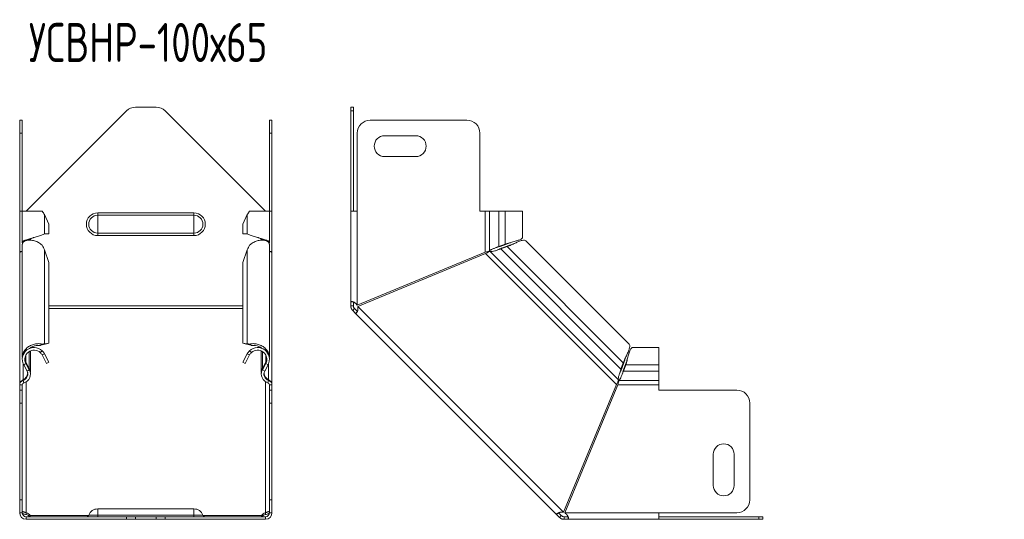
# Model space of a CAD drawing. Header units: millimetres. Extents: x -101 to 694, y -3607 to 292.
# Tile 8 of 9: x -90 to 288, y -249 to -57. Entities that reach past the tile are written whole.
import ezdxf

# ---------------------------------------------------------------- set-up
doc = ezdxf.new("R2010")
doc.units = ezdxf.units.MM
doc.styles.add('SLDTEXTSTYLE0', font='TXT', dxfattribs={"width": 0.7, "bigfont": 'bigfont'})

msp = doc.modelspace()

# ---------------------------------------------------------------- linework, layer by layer
at = {"color": 7, "linetype": 'Continuous', "lineweight": 15}
for p, q in [((-49.25, -92.33), (-87.79, -130.86)), ((-37.86, -90.86), (-45.71, -90.86)), ((4.21, -130.86), (-34.32, -92.33)), ((37, -90.86), (38, -90.86)), ((37, -92.33), (37, -90.86)), ((37, -92.33), (37, -130.86)), ((38, -90.86), (38, -92.33)), ((38, -92.33), (38, -130.86)), ((-90.29, -95.86), (-89.29, -95.86)), ((-90.29, -100.86), (-90.29, -95.86)), ((-89.29, -95.86), (-89.29, -100.86)), ((5.71, -95.86), (6.71, -95.86)), ((5.71, -100.86), (5.71, -95.86)), ((6.71, -95.86), (6.71, -100.86)), ((81.65, -95.86), (44.5, -95.86)), ((-90.29, -130.86), (-90.29, -100.86)), ((-89.29, -130.86), (-89.29, -100.86)), ((5.71, -130.86), (5.71, -100.86)), ((6.71, -130.86), (6.71, -100.86)), ((39.5, -100.86), (39.5, -130.86)), ((62, -101.86), (50, -101.86)), ((86.65, -130.86), (86.65, -100.86)), ((50, -109.86), (62, -109.86)), ((-90.29, -146.61), (-90.29, -130.86)), ((-89.29, -130.86), (-90.29, -130.86)), ((-89.29, -130.86), (-89.29, -142.92)), ((-81.68, -130.86), (-89.29, -130.86)), ((-79.04, -135.86), (-80.79, -132.16)), ((-2.78, -132.16), (-4.53, -135.86)), ((5.71, -130.86), (-1.89, -130.86)), ((5.71, -142.92), (5.71, -130.86)), ((6.71, -130.86), (5.71, -130.86)), ((6.71, -146.61), (6.71, -130.86)), ((37, -165.68), (37, -130.86)), ((39.5, -130.86), (37, -130.86)), ((88.65, -130.86), (86.65, -130.86)), ((90.38, -130.86), (88.65, -130.86)), ((93.97, -130.86), (90.38, -130.86)), ((93.97, -130.86), (96.35, -130.86)), ((103, -130.86), (96.35, -130.86)), ((103, -140.93), (103, -130.86)), ((-79.04, -135.86), (-79.04, -139.57)), ((-4.53, -135.86), (-4.53, -139.57)), ((-80.79, -139.57), (-79.04, -139.57)), ((-2.78, -139.57), (-4.53, -139.57)), ((-89.29, -143.55), (-89.29, -187.02)), ((-86.17, -142), (-86.17, -141.46)), ((2.6, -141.46), (2.6, -142)), ((5.71, -187.02), (5.71, -143.55)), ((93.97, -144.39), (96.35, -143.54)), ((94.44, -144.39), (96.82, -143.54)), ((96.35, -143.54), (96.82, -143.54)), ((144.04, -181.98), (104.27, -142.21)), ((-89.99, -146.61), (-90.29, -146.61)), ((-90.29, -146.61), (-90.29, -147.07)), ((-90.29, -197.4), (-90.29, -147.07)), ((-79.04, -150.62), (-80.79, -145.69)), ((-2.78, -145.69), (-4.53, -150.62)), ((6.42, -146.61), (6.71, -146.61)), ((6.71, -146.61), (6.71, -147.07)), ((6.71, -197.4), (6.71, -147.07)), ((88.65, -146.61), (39.5, -166.97)), ((39.7, -167.43), (88.85, -147.07)), ((93.44, -145.76), (93.43, -145.76)), ((93.97, -144.39), (94.44, -144.39)), ((97.14, -144.48), (94.66, -145.37)), ((94.66, -145.37), (95, -145.04)), ((97.47, -144.15), (95, -145.04)), ((97.47, -144.15), (97.14, -144.48)), ((-79.04, -181.54), (-79.04, -150.62)), ((-4.53, -181.54), (-4.53, -150.62)), ((38, -165.68), (37, -165.68)), ((37, -167.24), (37, -165.68)), ((38, -167.24), (38, -165.68)), ((38, -167.24), (37, -167.24)), ((38.44, -168.3), (37.74, -169.01)), ((38.84, -170.11), (37.74, -169.01)), ((39.54, -169.4), (38.44, -168.3)), ((39.54, -169.4), (38.84, -170.11)), ((38.84, -170.11), (116.13, -247.41)), ((-80.79, -181.85), (-79.04, -181.54)), ((-79.04, -181.54), (-79.92, -181.88)), ((-4.53, -181.54), (-2.78, -181.85)), ((-3.65, -181.88), (-4.53, -181.54)), ((-86.17, -183.47), (-86.17, -183.42)), ((-86.17, -192.85), (-86.17, -184.53)), ((-82.36, -182.47), (-81.68, -181.95)), ((-82.36, -182.47), (-81.74, -182.21)), ((-82.36, -185.2), (-81.68, -184.47)), ((-81.75, -182.22), (-81.56, -182.14)), ((-81.67, -182.19), (-80.79, -181.85)), ((-81.67, -182.19), (-79.92, -181.88)), ((-3.65, -181.88), (-1.9, -182.19)), ((-1.9, -182.19), (-2.78, -181.85)), ((-2.02, -182.14), (-1.82, -182.22)), ((-1.21, -182.47), (-1.89, -181.95)), ((-1.21, -185.2), (-1.89, -184.47)), ((-1.83, -182.21), (-1.21, -182.47)), ((2.6, -183.42), (2.6, -183.47)), ((2.6, -184.53), (2.6, -192.85)), ((155.38, -183.24), (145.31, -183.24)), ((155.38, -189.89), (155.38, -183.24)), ((-88.04, -188.84), (-87.87, -188.77)), ((-86.59, -191.24), (-87.87, -188.77)), ((-81.67, -186.09), (-80.79, -185.62)), ((-81.67, -186.09), (-79.92, -189.35)), ((-80.79, -185.62), (-79.04, -188.88)), ((-79.04, -188.88), (-79.92, -189.35)), ((-4.53, -188.88), (-2.78, -185.62)), ((-3.65, -189.35), (-4.53, -188.88)), ((-3.65, -189.35), (-1.9, -186.09)), ((-1.9, -186.09), (-2.78, -185.62)), ((3.02, -191.24), (4.3, -188.77)), ((4.3, -188.77), (4.47, -188.84)), ((140.87, -191.58), (141.76, -189.11)), ((141.2, -191.24), (142.09, -188.77)), ((141.76, -189.11), (142.09, -188.77)), ((-87.47, -192.27), (-88.75, -189.89)), ((-86.59, -191.8), (-87.87, -189.42)), ((-86.84, -191.34), (-86.59, -191.24)), ((3.02, -191.8), (4.3, -189.42)), ((3.02, -191.24), (3.27, -191.34)), ((3.9, -192.27), (5.18, -189.89)), ((140.48, -192.81), (140.49, -192.81)), ((140.87, -191.58), (141.2, -191.24)), ((142.7, -189.42), (141.85, -191.8)), ((142.7, -189.89), (141.85, -192.27)), ((141.85, -192.27), (141.85, -191.8)), ((142.7, -189.42), (142.7, -189.89)), ((155.38, -192.27), (155.38, -189.89)), ((155.38, -195.86), (155.38, -192.27)), ((-88.92, -195.83), (-88.98, -195.68)), ((5.35, -195.83), (5.41, -195.68)), ((141.39, -193.41), (141.39, -193.42)), ((155.38, -197.59), (155.38, -195.86)), ((-90.29, -197.4), (-90.29, -197.59)), ((-90.29, -199.59), (-90.29, -197.59)), ((-90.29, -199.59), (-89.29, -199.59)), ((-90.29, -204.59), (-90.29, -199.59)), ((-89.29, -199.59), (-89.29, -197.59)), ((-89.29, -199.59), (-89.29, -204.59)), ((5.71, -199.59), (5.71, -197.59)), ((5.71, -199.59), (6.71, -199.59)), ((5.71, -204.59), (5.71, -199.59)), ((6.71, -197.4), (6.71, -197.59)), ((6.71, -199.59), (6.71, -197.59)), ((6.71, -199.59), (6.71, -204.59)), ((139.17, -197.4), (118.81, -246.55)), ((119.27, -246.74), (139.63, -197.59)), ((155.38, -199.59), (155.38, -197.59)), ((185.38, -199.59), (155.38, -199.59)), ((-90.29, -241.74), (-90.29, -204.59)), ((-89.29, -241.74), (-89.29, -204.59)), ((5.71, -241.74), (5.71, -204.59)), ((6.71, -241.74), (6.71, -204.59)), ((190.38, -241.74), (190.38, -204.59)), ((176.38, -224.24), (176.38, -236.24)), ((184.38, -236.24), (184.38, -224.24)), ((-90.29, -246.74), (-90.29, -241.74)), ((-89.29, -241.74), (-89.29, -246.74)), ((5.71, -246.74), (5.71, -241.74)), ((6.71, -241.74), (6.71, -246.74)), ((-23.29, -245.24), (-60.29, -245.24)), ((-89.29, -246.74), (-90.29, -246.74)), ((-87.79, -246.7), (-87.79, -247.41)), ((-87.79, -249.24), (-87.79, -248.24)), ((-87.79, -248.24), (-49.25, -248.24)), ((-87.79, -249.24), (-49.25, -249.24)), ((-86.29, -247.8), (-86.29, -248.24)), ((-49.25, -248.24), (-45.71, -248.24)), ((-45.71, -249.24), (-49.25, -249.24)), ((-45.71, -248.24), (-37.86, -248.24)), ((-45.71, -249.24), (-37.86, -249.24)), ((-37.86, -248.24), (-34.32, -248.24)), ((-34.32, -249.24), (-37.86, -249.24)), ((-34.32, -248.24), (4.21, -248.24)), ((-34.32, -249.24), (4.21, -249.24)), ((2.72, -247.8), (2.72, -248.24)), ((4.21, -246.7), (4.21, -247.41)), ((4.21, -249.24), (4.21, -248.24)), ((6.71, -246.74), (5.71, -246.74)), ((116.84, -246.7), (116.13, -247.41)), ((117.23, -248.51), (116.13, -247.41)), ((117.94, -247.8), (116.84, -246.7)), ((117.94, -247.8), (117.23, -248.51)), ((119, -248.24), (119, -249.24)), ((120.56, -248.24), (119, -248.24)), ((120.56, -249.24), (119, -249.24)), ((120.56, -248.24), (120.56, -249.24)), ((155.38, -249.24), (120.56, -249.24)), ((155.38, -246.74), (185.38, -246.74)), ((155.38, -249.24), (155.38, -246.74)), ((155.38, -248.24), (193.92, -248.24)), ((155.38, -249.24), (193.92, -249.24)), ((193.92, -248.24), (195.38, -248.24)), ((195.38, -249.24), (193.92, -249.24)), ((195.38, -248.24), (195.38, -249.24))]:
    msp.add_line(p, q, dxfattribs=at)
at = {"color": 7, "linetype": 'Continuous', "lineweight": 0}
for p, q in [((38, -92.33), (37, -92.33)), ((-89.29, -100.86), (-90.29, -100.86)), ((6.71, -100.86), (5.71, -100.86)), ((-80.79, -132.16), (-80.79, -139.57)), ((-60.29, -132.43), (-60.29, -131.5)), ((-60.29, -131.5), (-23.29, -131.5)), ((-60.29, -139.3), (-60.29, -132.43)), ((-60.29, -132.43), (-23.29, -132.43)), ((-23.29, -132.43), (-23.29, -131.5)), ((-23.29, -139.3), (-23.29, -132.43)), ((-2.78, -132.16), (-2.78, -139.57)), ((39.5, -166.97), (39.5, -130.86)), ((88.65, -146.61), (88.65, -130.86)), ((90.38, -130.86), (90.38, -146.08)), ((93.97, -130.86), (93.97, -144.39)), ((96.35, -130.86), (96.35, -143.54)), ((-60.29, -139.3), (-23.29, -139.3)), ((-60.29, -140.23), (-60.29, -139.3)), ((-23.29, -140.23), (-23.29, -139.3)), ((-86.59, -141.63), (-86.59, -142.03)), ((-60.29, -140.23), (-23.29, -140.23)), ((3.02, -141.63), (3.02, -142.03)), ((-80.79, -181.85), (-80.79, -145.69)), ((-2.78, -181.85), (-2.78, -145.69)), ((139.17, -197.4), (88.85, -147.07)), ((139.9, -195.68), (90.56, -146.34)), ((140.87, -191.58), (94.66, -145.37)), ((141.76, -189.11), (97.14, -144.48)), ((-4.53, -167.24), (-79.04, -167.24)), ((-4.53, -168.3), (-79.04, -168.3)), ((118.81, -246.55), (39.7, -167.43)), ((-86.59, -191.24), (-86.59, -184.75)), ((3.02, -191.24), (3.02, -184.75)), ((-87.87, -188.77), (-87.87, -186.09)), ((4.3, -188.77), (4.3, -186.09)), ((-88.98, -195.68), (-88.98, -189.38)), ((-88.75, -189.89), (-87.87, -189.42)), ((-87.47, -192.27), (-86.59, -191.8)), ((3.9, -192.27), (3.02, -191.8)), ((5.18, -189.89), (4.3, -189.42)), ((5.41, -195.68), (5.41, -189.38)), ((155.38, -192.27), (141.85, -192.27)), ((155.38, -189.89), (142.7, -189.89)), ((-88.98, -195.86), (-88.71, -196.82)), ((-87.79, -196.4), (-87.79, -246.7)), ((4.21, -196.4), (4.21, -246.7)), ((5.41, -195.86), (5.14, -196.82)), ((155.38, -195.86), (140.16, -195.86)), ((-90.29, -197.59), (-89.29, -197.59)), ((6.71, -197.59), (5.71, -197.59)), ((155.38, -197.59), (139.63, -197.59)), ((-89.29, -204.59), (-90.29, -204.59)), ((6.71, -204.59), (5.71, -204.59)), ((-90.29, -241.74), (-89.29, -241.74)), ((5.71, -241.74), (6.71, -241.74)), ((-60.29, -245.24), (-60.29, -247.6)), ((-23.29, -245.24), (-23.29, -247.6)), ((-86.29, -247.8), (-63.82, -247.8)), ((-63.72, -247.6), (-60.29, -247.6)), ((-60.29, -247.6), (-60.29, -248.24)), ((-60.29, -247.6), (-23.29, -247.6)), ((-49.25, -249.24), (-49.25, -248.24)), ((-45.71, -248.24), (-45.71, -249.24)), ((-37.86, -249.24), (-37.86, -248.24)), ((-34.32, -248.24), (-34.32, -249.24)), ((-23.29, -247.6), (-23.29, -248.24)), ((-19.85, -247.6), (-23.29, -247.6)), ((-19.75, -247.8), (2.72, -247.8)), ((155.38, -246.74), (119.27, -246.74)), ((193.92, -249.24), (193.92, -248.24))]:
    msp.add_line(p, q, dxfattribs=at)
at = {"color": 7, "linetype": 'Continuous', "lineweight": 15}
for centre, radius, start, end in [((-45.71, -95.86), 5, 90, 135), ((-37.86, -95.86), 5, 45, 90), ((44.5, -100.86), 5, 90, 180), ((81.65, -100.86), 5, 360, 90), ((50, -105.86), 4, 90, 270), ((62, -105.86), 4, 270, 90), ((-84.77, -187.76), 4.52, 46.7922, 208.2406), ((-84.77, -187.76), 3.52, 46.7922, 208.2406), ((1.2, -187.76), 4.51, 331.7594, 133.2078), ((1.2, -187.76), 3.52, 331.7594, 133.2078), ((-89.67, -193.46), 2.5, 286.0302, 28.2406), ((-89.67, -193.46), 3.5, 286.0302, 28.2406), ((6.1, -193.46), 3.5, 151.7594, 253.9698), ((6.1, -193.46), 2.5, 151.7594, 253.9698), ((-88.49, -197.59), 1.8, 106.0302, 180), ((-88.49, -197.59), 0.8, 106.0302, 180), ((4.91, -197.59), 0.8, 0, 73.9698), ((4.91, -197.59), 1.8, 0, 73.9698), ((185.38, -204.59), 5, 0, 90), ((180.38, -224.24), 4, 0, 180), ((180.38, -236.24), 4, 180, 0), ((185.38, -241.74), 5, 270, 0), ((-60.29, -248.92), 3.68, 90, 158.9773), ((-23.29, -248.92), 3.68, 21.0227, 90), ((-87.79, -246.74), 2.5, 180, 270), ((-87.79, -246.74), 1.5, 180, 270), ((-88.24, -248.88), 2.23, 29.0898, 78.3024), ((-88.34, -249.78), 2.44, 39.2556, 76.9109), ((-64.65, -247.24), 1, 270, 338.9773), ((-18.92, -247.24), 1, 201.0227, 270), ((4.67, -248.88), 2.23, 101.6976, 150.9102), ((4.72, -249.71), 2.36, 102.4203, 141.4133), ((4.21, -246.74), 2.5, 270, 0), ((4.21, -246.74), 1.5, 270, 360)]:
    msp.add_arc(centre, radius, start, end, dxfattribs=at)
at = {"color": 7, "linetype": 'Continuous', "lineweight": 0}
for centre, radius, start, end in [((-60.29, -135.86), 4.37, 90, 270), ((-60.29, -135.86), 3.43, 90, 270), ((-23.29, -135.86), 4.37, 270, 90), ((-23.29, -135.86), 3.43, 270, 90)]:
    msp.add_arc(centre, radius, start, end, dxfattribs=at)
at = {"color": 7, "linetype": 'Continuous', "lineweight": 15}
for points in [[(-80.79, -132.16), (-81.02, -131.73), (-81.32, -131.3), (-81.68, -130.86)], [(-1.89, -130.86), (-2.25, -131.3), (-2.55, -131.73), (-2.78, -132.16)], [(-80.79, -145.69), (-81.02, -145.08), (-81.32, -144.5), (-81.68, -143.96)], [(-1.89, -143.96), (-2.25, -144.5), (-2.55, -145.08), (-2.78, -145.69)], [(-82.36, -185.2), (-82.09, -185.46), (-81.85, -185.76), (-81.67, -186.09)], [(-81.68, -181.95), (-81.32, -181.88), (-81.02, -181.85), (-80.79, -181.85)], [(-81.68, -184.47), (-81.32, -184.8), (-81.02, -185.19), (-80.79, -185.62)], [(-2.78, -181.85), (-2.55, -181.85), (-2.25, -181.88), (-1.89, -181.95)], [(-2.78, -185.62), (-2.55, -185.19), (-2.25, -184.8), (-1.89, -184.47)], [(-1.9, -186.09), (-1.72, -185.76), (-1.48, -185.46), (-1.21, -185.2)]]:
    msp.add_open_spline(points, degree=3, dxfattribs=at)
for points, knots in [([(-89.19, -143.15), (-89.22, -143.12), (-89.31, -143), (-89.29, -142.8), (-89.12, -142.55), (-88.78, -142.3), (-88.29, -142.05), (-87.66, -141.8), (-86.92, -141.56), (-86.1, -141.31), (-85.23, -141.06), (-84.33, -140.81), (-83.46, -140.56), (-82.64, -140.31), (-81.9, -140.06), (-81.26, -139.82), (-80.95, -139.65), (-80.79, -139.57)], [0, 0, 0, 0, 0.030197, 0.099469, 0.168741, 0.238012, 0.307284, 0.376555, 0.445827, 0.515099, 0.58437, 0.653642, 0.722914, 0.792185, 0.861457, 0.930728, 1, 1, 1, 1]), ([(-2.78, -139.57), (-2.62, -139.65), (-2.31, -139.82), (-1.67, -140.06), (-0.94, -140.31), (-0.11, -140.56), (0.76, -140.81), (1.65, -141.06), (2.53, -141.31), (3.35, -141.56), (4.09, -141.8), (4.72, -142.05), (5.21, -142.3), (5.55, -142.55), (5.72, -142.8), (5.74, -143), (5.64, -143.12), (5.62, -143.15)], [0, 0, 0, 0, 0.0692716, 0.1385432, 0.2078149, 0.2770865, 0.3463581, 0.4156297, 0.4849013, 0.554173, 0.6234446, 0.6927162, 0.7619878, 0.8312595, 0.9005311, 0.9698027, 1, 1, 1, 1]), ([(-81.68, -143.96), (-82.1, -143.59), (-82.95, -142.86), (-84.55, -142.21), (-86.14, -141.93), (-87.58, -142.04), (-88.65, -142.47), (-89.24, -143.03), (-89.23, -143.41), (-89.22, -143.55)], [0, 0, 0, 0, 0.151489, 0.302978, 0.454467, 0.605956, 0.757445, 0.908934, 1, 1, 1, 1]), ([(-87.58, -142.12), (-87.55, -142.1), (-87.32, -141.91), (-86.45, -141.56), (-85.46, -141.18), (-84.89, -140.97), (-84.77, -140.93)], [0, 0, 0, 0, 0.056232, 0.474279, 0.892326, 1, 1, 1, 1]), ([(5.65, -143.55), (5.65, -143.41), (5.67, -143.03), (5.08, -142.47), (4.01, -142.04), (2.57, -141.93), (0.98, -142.21), (-0.62, -142.86), (-1.47, -143.59), (-1.89, -143.96)], [0, 0, 0, 0, 0.091066, 0.242555, 0.394044, 0.545533, 0.697022, 0.848511, 1, 1, 1, 1]), ([(1.2, -140.93), (1.32, -140.97), (1.89, -141.18), (2.88, -141.56), (3.75, -141.91), (3.98, -142.1), (4.01, -142.12)], [0, 0, 0, 0, 0.107674, 0.525721, 0.943768, 1, 1, 1, 1]), ([(96.35, -143.54), (96.62, -143.46), (97.15, -143.3), (98.03, -143.05), (98.92, -142.8), (99.8, -142.55), (100.62, -142.3), (101.36, -142.05), (101.99, -141.8), (102.49, -141.56), (102.83, -141.31), (102.99, -141.1), (102.98, -140.97), (102.98, -140.93)], [0, 0, 0, 0, 0.095145, 0.19029, 0.285435, 0.380579, 0.475724, 0.570869, 0.666014, 0.761159, 0.856304, 0.951448, 1, 1, 1, 1]), ([(96.82, -143.54), (97.25, -143.38), (97.77, -143.18), (98.31, -142.98), (98.41, -142.95)], [0, 0, 0, 0, 0.833807, 1, 1, 1, 1]), ([(104.24, -142.23), (104.11, -142.13), (103.81, -141.91), (102.88, -142.05), (101.63, -142.47), (100.16, -143.11), (98.6, -143.85), (97.62, -144.27), (97.14, -144.48)], [0, 0, 0, 0, 0.146742, 0.317393, 0.488045, 0.658697, 0.829348, 1, 1, 1, 1]), ([(99.17, -143.57), (99.01, -143.63), (98.43, -143.84), (97.88, -144.02), (97.47, -144.15)], [0, 0, 0, 0, 0.260548, 1, 1, 1, 1]), ([(-90.29, -146.61), (-90.27, -146.57), (-90.23, -146.48), (-89.94, -146.35), (-89.61, -146.24), (-89.36, -146.18), (-89.29, -146.16)], [0, 0, 0, 0, 0.292327, 0.584654, 0.87698, 1, 1, 1, 1]), ([(-89.29, -146.37), (-89.36, -146.38), (-89.61, -146.39), (-89.94, -146.54), (-90.23, -146.78), (-90.27, -146.98), (-90.29, -147.07)], [0, 0, 0, 0, 0.12302, 0.415346, 0.707673, 1, 1, 1, 1]), ([(5.71, -146.16), (5.79, -146.18), (6.04, -146.24), (6.37, -146.35), (6.66, -146.48), (6.7, -146.57), (6.71, -146.61)], [0, 0, 0, 0, 0.12302, 0.415346, 0.707673, 1, 1, 1, 1]), ([(6.71, -147.07), (6.7, -146.98), (6.66, -146.78), (6.37, -146.54), (6.04, -146.39), (5.79, -146.38), (5.71, -146.37)], [0, 0, 0, 0, 0.292327, 0.584654, 0.87698, 1, 1, 1, 1]), ([(88.65, -146.61), (89.04, -146.52), (89.43, -146.44), (90.05, -146.26), (90.28, -146.17), (90.38, -146.08)], [0, 0, 0, 0, 0.5, 0.5, 1, 1, 1, 1]), ([(90.56, -146.34), (90.4, -146.34), (90.16, -146.42), (89.56, -146.69), (89.2, -146.88), (88.85, -147.07)], [0, 0, 0, 0, 0.5, 0.5, 1, 1, 1, 1]), ([(90.38, -146.08), (90.44, -146.01), (90.51, -145.94), (90.69, -145.8), (90.79, -145.73), (91.04, -145.59), (91.18, -145.52), (91.48, -145.38), (91.65, -145.31), (91.99, -145.17), (92.17, -145.1), (92.53, -144.96), (92.72, -144.89), (93.09, -144.75), (93.28, -144.68), (93.63, -144.54), (93.8, -144.47), (93.97, -144.39)], [0, 0, 0, 0, 0.125, 0.125, 0.25, 0.25, 0.375, 0.375, 0.5, 0.5, 0.625, 0.625, 0.75, 0.75, 0.875, 0.875, 1, 1, 1, 1]), ([(94.66, -145.37), (94.3, -145.47), (93.91, -145.6), (93.13, -145.87), (92.73, -146), (91.98, -146.22), (91.63, -146.31), (91.02, -146.4), (90.76, -146.4), (90.56, -146.34)], [0, 0, 0, 0, 0.25, 0.25, 0.5, 0.5, 0.75, 0.75, 1, 1, 1, 1]), ([(92.79, -144.86), (92.91, -144.83), (93.49, -144.67), (94.02, -144.52), (94.44, -144.39)], [0, 0, 0, 0, 0.218513, 1, 1, 1, 1]), ([(95, -145.04), (94.77, -145.14), (94.3, -145.35), (93.76, -145.6), (93.47, -145.74), (93.44, -145.76)], [0, 0, 0, 0, 0.464304, 0.928607, 1, 1, 1, 1]), ([(37, -165.68), (37.01, -165.67), (37.01, -165.66), (37.02, -165.63), (37.04, -165.61), (37.08, -165.59), (37.11, -165.58), (37.16, -165.57), (37.21, -165.56), (37.27, -165.56), (37.33, -165.56), (37.4, -165.57), (37.47, -165.58), (37.55, -165.59), (37.63, -165.61), (37.71, -165.63), (37.8, -165.65), (37.88, -165.68), (37.97, -165.71), (38.06, -165.75), (38.21, -165.82), (38.42, -165.93), (38.71, -166.13), (38.98, -166.37), (39.26, -166.65), (39.42, -166.86), (39.5, -166.97)], [0, 0, 0, 0, 0.03577, 0.070797, 0.105097, 0.138688, 0.171589, 0.203818, 0.235397, 0.266348, 0.296694, 0.326462, 0.355676, 0.384366, 0.41256, 0.440291, 0.467591, 0.494494, 0.521037, 0.547256, 0.573191, 0.65226, 0.733301, 0.817558, 0.906139, 1, 1, 1, 1]), ([(37.74, -169.01), (37.7, -168.97), (37.63, -168.9), (37.54, -168.78), (37.45, -168.66), (37.37, -168.54), (37.3, -168.41), (37.23, -168.29), (37.18, -168.16), (37.13, -168.02), (37.09, -167.89), (37.06, -167.76), (37.03, -167.63), (37.02, -167.5), (37.01, -167.37), (37.01, -167.28), (37, -167.24)], [0, 0, 0, 0, 0.07817, 0.155117, 0.230882, 0.305507, 0.379038, 0.451522, 0.523007, 0.593545, 0.663189, 0.731994, 0.800017, 0.867318, 0.933958, 1, 1, 1, 1]), ([(38.44, -168.3), (38.29, -168.15), (38.18, -167.97), (38.04, -167.61), (38, -167.42), (38, -167.24)], [0, 0, 0, 0, 0.5, 0.5, 1, 1, 1, 1]), ([(39.7, -167.43), (39.7, -167.51), (39.72, -167.66), (39.74, -167.87), (39.75, -168.07), (39.75, -168.24), (39.75, -168.4), (39.74, -168.54), (39.72, -168.7), (39.68, -168.89), (39.62, -169.11), (39.54, -169.31), (39.46, -169.51), (39.37, -169.68), (39.29, -169.83), (39.21, -169.94), (39.12, -170.03), (39.04, -170.1), (38.96, -170.14), (38.89, -170.15), (38.85, -170.12), (38.84, -170.11)], [0, 0, 0, 0, 0.05265, 0.101184, 0.145636, 0.186056, 0.222507, 0.255076, 0.283883, 0.336802, 0.391745, 0.449097, 0.509192, 0.572325, 0.625044, 0.680128, 0.737871, 0.798525, 0.86231, 0.929415, 1, 1, 1, 1]), ([(-89.22, -187.02), (-89.23, -186.71), (-89.24, -185.89), (-88.65, -184.61), (-87.58, -183.35), (-86.14, -182.41), (-84.55, -181.86), (-82.95, -181.68), (-82.1, -181.86), (-81.68, -181.95)], [0, 0, 0, 0, 0.091066, 0.242555, 0.394044, 0.545533, 0.697022, 0.848511, 1, 1, 1, 1]), ([(-86.51, -183.67), (-86.29, -183.49), (-85.71, -183.02), (-84.59, -182.59), (-83.35, -182.35), (-82.69, -182.43), (-82.36, -182.47)], [0, 0, 0, 0, 0.17486, 0.449907, 0.724953, 1, 1, 1, 1]), ([(-1.89, -181.95), (-1.47, -181.86), (-0.62, -181.68), (0.98, -181.86), (2.57, -182.41), (4.01, -183.35), (5.08, -184.61), (5.67, -185.89), (5.65, -186.71), (5.65, -187.02)], [0, 0, 0, 0, 0.151489, 0.302978, 0.454467, 0.605956, 0.757445, 0.908934, 1, 1, 1, 1]), ([(-1.21, -182.47), (-0.88, -182.43), (-0.22, -182.35), (1.02, -182.59), (2.08, -182.99), (2.62, -183.42), (2.8, -183.57)], [0, 0, 0, 0, 0.2849996, 0.5699992, 0.8549988, 1, 1, 1, 1]), ([(141.76, -189.11), (141.97, -188.62), (142.39, -187.65), (143.13, -186.08), (143.77, -184.61), (144.19, -183.36), (144.33, -182.43), (144.11, -182.14), (144.01, -182)], [0, 0, 0, 0, 0.170652, 0.341303, 0.511955, 0.682607, 0.853258, 1, 1, 1, 1]), ([(145.31, -183.26), (145.27, -183.26), (145.14, -183.25), (144.94, -183.42), (144.69, -183.75), (144.44, -184.25), (144.19, -184.88), (143.94, -185.62), (143.69, -186.45), (143.44, -187.32), (143.2, -188.21), (142.95, -189.09), (142.78, -189.63), (142.7, -189.89)], [0, 0, 0, 0, 0.048552, 0.143696, 0.238841, 0.333986, 0.429131, 0.524276, 0.619421, 0.714565, 0.80971, 0.904855, 1, 1, 1, 1]), ([(-87.87, -188.77), (-88.05, -188.36), (-88.3, -187.79), (-88.25, -187.19), (-88.23, -187.02)], [0, 0, 0, 0, 0.7148675, 1, 1, 1, 1]), ([(4.66, -187.02), (4.68, -187.19), (4.72, -187.79), (4.47, -188.36), (4.3, -188.77)], [0, 0, 0, 0, 0.285132, 1, 1, 1, 1]), ([(142.09, -188.77), (142.23, -188.36), (142.41, -187.81), (142.61, -187.23), (142.67, -187.08)], [0, 0, 0, 0, 0.7394516, 1, 1, 1, 1]), ([(143.3, -187.84), (143.26, -187.93), (143.06, -188.48), (142.86, -188.99), (142.7, -189.42)], [0, 0, 0, 0, 0.166193, 1, 1, 1, 1]), ([(-88.98, -195.68), (-88.64, -195.45), (-87.96, -194.97), (-87.29, -193.94), (-87.23, -193.2), (-87.2, -192.85)], [0, 0, 0, 0, 0.3452988, 0.6905976, 1, 1, 1, 1]), ([(-86.19, -192.85), (-86.18, -192.8), (-86.16, -192.5), (-86.27, -191.94), (-86.48, -191.48), (-86.59, -191.24)], [0, 0, 0, 0, 0.095019, 0.547509, 1, 1, 1, 1]), ([(3.02, -191.24), (2.91, -191.48), (2.7, -191.94), (2.58, -192.57), (2.62, -192.95), (2.63, -193.08)], [0, 0, 0, 0, 0.396144, 0.792289, 1, 1, 1, 1]), ([(139.9, -195.68), (139.84, -195.48), (139.84, -195.22), (139.93, -194.61), (140.02, -194.26), (140.24, -193.51), (140.38, -193.12), (140.64, -192.33), (140.77, -191.94), (140.87, -191.58)], [0, 0, 0, 0, 0.25, 0.25, 0.5, 0.5, 0.75, 0.75, 1, 1, 1, 1]), ([(141.85, -192.27), (141.71, -192.6), (141.57, -192.97), (141.29, -193.71), (141.14, -194.08), (140.86, -194.77), (140.72, -195.08), (140.44, -195.57), (140.3, -195.76), (140.16, -195.86)], [0, 0, 0, 0, 0.25, 0.25, 0.5, 0.5, 0.75, 0.75, 1, 1, 1, 1]), ([(140.49, -192.81), (140.5, -192.77), (140.64, -192.48), (140.9, -191.94), (141.1, -191.48), (141.2, -191.24)], [0, 0, 0, 0, 0.071393, 0.535696, 1, 1, 1, 1]), ([(141.85, -191.8), (141.78, -192.04), (141.64, -192.51), (141.49, -193.07), (141.4, -193.37), (141.39, -193.41)], [0, 0, 0, 0, 0.464284, 0.928569, 1, 1, 1, 1]), ([(-90.29, -197.4), (-90.29, -197.04), (-90.16, -196.69), (-89.69, -196.08), (-89.36, -195.84), (-88.98, -195.68)], [0, 0, 0, 0, 0.5, 0.5, 1, 1, 1, 1]), ([(3.66, -193.06), (3.69, -193.34), (3.75, -194.01), (4.39, -194.97), (5.07, -195.45), (5.41, -195.68)], [0, 0, 0, 0, 0.261463, 0.630732, 1, 1, 1, 1]), ([(5.41, -195.68), (5.78, -195.84), (6.12, -196.08), (6.59, -196.69), (6.71, -197.04), (6.71, -197.4)], [0, 0, 0, 0, 0.5, 0.5, 1, 1, 1, 1]), ([(139.17, -197.4), (139.36, -197.04), (139.55, -196.69), (139.83, -196.08), (139.91, -195.84), (139.9, -195.68)], [0, 0, 0, 0, 0.5, 0.5, 1, 1, 1, 1]), ([(140.16, -195.86), (140.07, -195.97), (139.98, -196.2), (139.81, -196.81), (139.72, -197.2), (139.63, -197.59)], [0, 0, 0, 0, 0.5, 0.5, 1, 1, 1, 1]), ([(-87.79, -247.41), (-87.99, -247.37), (-88.39, -247.3), (-88.89, -247.15), (-89.14, -247.04), (-89.24, -247)], [0, 0, 0, 0, 0.40468, 0.77608, 1, 1, 1, 1]), ([(-87.79, -246.7), (-87.91, -246.67), (-88.15, -246.61), (-88.48, -246.49), (-88.76, -246.39), (-88.97, -246.31), (-89.11, -246.27), (-89.16, -246.28), (-89.19, -246.29)], [0, 0, 0, 0, 0.194135, 0.369251, 0.531101, 0.686921, 0.850482, 1, 1, 1, 1]), ([(-86.29, -248.24), (-86.23, -248.24), (-86.19, -248.19), (-86.19, -248.03), (-86.23, -247.92), (-86.29, -247.8)], [0, 0, 0, 0, 0.5, 0.5, 1, 1, 1, 1]), ([(2.72, -247.8), (2.65, -247.95), (2.62, -248.06), (2.62, -248.21), (2.65, -248.24), (2.72, -248.24)], [0, 0, 0, 0, 0.5, 0.5, 1, 1, 1, 1]), ([(5.61, -246.28), (5.59, -246.27), (5.54, -246.26), (5.39, -246.31), (5.17, -246.38), (4.89, -246.48), (4.56, -246.6), (4.34, -246.66), (4.21, -246.7)], [0, 0, 0, 0, 0.121626, 0.309294, 0.482761, 0.636784, 0.807048, 1, 1, 1, 1]), ([(5.66, -246.98), (5.56, -247.03), (5.3, -247.13), (4.8, -247.29), (4.42, -247.37), (4.21, -247.41)], [0, 0, 0, 0, 0.2454874, 0.603304, 1, 1, 1, 1]), ([(116.13, -247.41), (116.13, -247.4), (116.11, -247.38), (116.11, -247.36), (116.11, -247.32), (116.12, -247.29), (116.14, -247.25), (116.16, -247.21), (116.19, -247.17), (116.23, -247.13), (116.28, -247.09), (116.33, -247.04), (116.39, -247), (116.45, -246.95), (116.52, -246.91), (116.59, -246.87), (116.67, -246.82), (116.75, -246.78), (116.84, -246.74), (116.92, -246.71), (117.08, -246.65), (117.31, -246.58), (117.65, -246.52), (118.02, -246.49), (118.41, -246.49), (118.67, -246.53), (118.81, -246.55)], [0, 0, 0, 0, 0.03577, 0.070797, 0.105097, 0.138688, 0.171589, 0.203818, 0.235397, 0.266348, 0.296694, 0.326462, 0.355676, 0.384366, 0.41256, 0.440291, 0.467591, 0.494494, 0.521037, 0.547256, 0.573191, 0.65226, 0.733301, 0.817558, 0.906139, 1, 1, 1, 1]), ([(119, -249.24), (118.95, -249.24), (118.85, -249.24), (118.7, -249.22), (118.55, -249.2), (118.41, -249.17), (118.27, -249.13), (118.13, -249.08), (118, -249.03), (117.88, -248.97), (117.76, -248.91), (117.64, -248.84), (117.53, -248.76), (117.43, -248.68), (117.33, -248.6), (117.26, -248.54), (117.23, -248.51)], [0, 0, 0, 0, 0.07817, 0.155117, 0.230881, 0.305507, 0.379038, 0.451521, 0.523007, 0.593545, 0.663188, 0.731993, 0.800017, 0.867318, 0.933958, 1, 1, 1, 1]), ([(119, -248.24), (118.79, -248.24), (118.58, -248.19), (118.22, -248.03), (118.07, -247.92), (117.94, -247.8)], [0, 0, 0, 0, 0.5, 0.5, 1, 1, 1, 1]), ([(119.27, -246.74), (119.33, -246.79), (119.45, -246.88), (119.61, -247.02), (119.76, -247.15), (119.89, -247.27), (120, -247.39), (120.09, -247.49), (120.19, -247.62), (120.29, -247.78), (120.4, -247.98), (120.5, -248.18), (120.58, -248.38), (120.64, -248.56), (120.68, -248.72), (120.7, -248.86), (120.71, -248.99), (120.69, -249.09), (120.67, -249.17), (120.62, -249.23), (120.58, -249.23), (120.56, -249.24)], [0, 0, 0, 0, 0.05265, 0.101184, 0.145636, 0.186056, 0.222507, 0.255076, 0.283883, 0.336802, 0.391745, 0.449097, 0.509192, 0.572325, 0.625044, 0.680128, 0.737871, 0.798525, 0.86231, 0.929415, 1, 1, 1, 1])]:
    msp.add_open_spline(points, degree=3, knots=knots, dxfattribs=at)

# ---------------------------------------------------------------- texts
at = {"color": 7, "linetype": 'Continuous', "lineweight": 0, "insert": (-86.79, -58.53), "char_height": 15, "attachment_point": 1, "style": 'SLDTEXTSTYLE0'}
msp.add_mtext('\\M+18454\\M+18452\\M+18442\\M+1844E\\M+18451-100\\M+1848765', dxfattribs=at)

doc.saveas('drawing.dxf')
